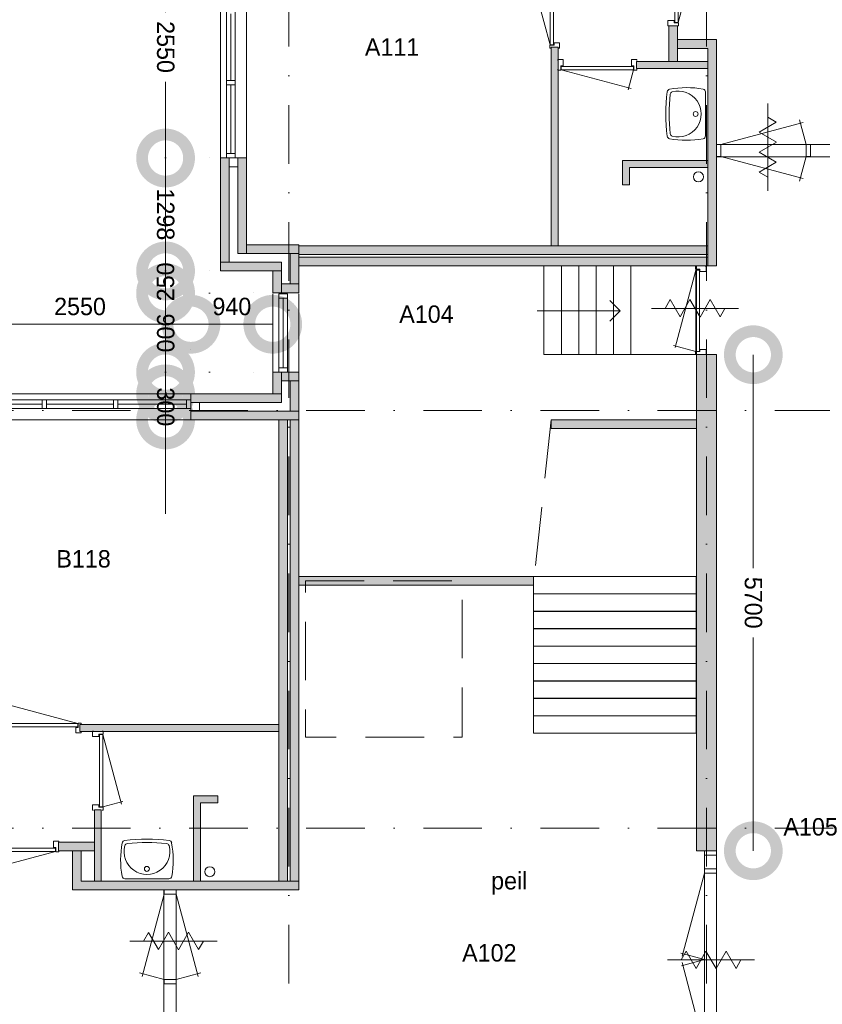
# Model space of a CAD drawing. Header units: millimetres. Extents: x -8493 to 75607, y -3060 to 56340.
# Tile 17 of 35: x 34757 to 43980, y 10669 to 21984. Entities that reach past the tile are written whole.
import ezdxf
from ezdxf.enums import TextEntityAlignment as Align

# ---------------------------------------------------------------- set-up
doc = ezdxf.new("R2010")
doc.units = ezdxf.units.MM
doc.header["$PDMODE"] = 3
doc.header["$PDSIZE"] = 1
for name, pattern in [('DGN1', [504.6, 0, -504.6]), ('DGN3', [1009.2, 672.8, -336.4]), ('DGN4', [1345.6, 672.8, -336.4, 0, -336.4])]:
    doc.linetypes.add(name, pattern=pattern)
for name, color, linetype in [('12', 7, 'Continuous'), ('16', 7, 'Continuous'), ('17', 7, 'Continuous'), ('24', 7, 'Continuous'), ('30', 7, 'Continuous'), ('31', 7, 'Continuous'), ('32', 7, 'Continuous'), ('33', 7, 'Continuous'), ('40', 7, 'Continuous'), ('48', 7, 'Continuous'), ('56', 7, 'Continuous'), ('58', 7, 'Continuous'), ('62', 7, 'Continuous')]:
    doc.layers.add(name, color=color, linetype=linetype)
doc.styles.add('dgn003', font='dgn003.shx')
doc.styles.get("Standard").update_dxf_attribs({"font": 'arial.ttf'})
doc.dimstyles.get("Standard").update_dxf_attribs({"dimtxt": 0.18, "dimasz": 0.18, "dimexe": 0.18, "dimexo": 0.0625, "dimgap": 0.09, "dimtad": 0, "dimtih": 1, "dimtoh": 1, "dimdec": 4, "dimzin": 0, "dimdsep": 46, "dimtxsty": 'Standard', "dimcen": 0.09, "dimadec": 0, "dimazin": 0, "dimtfac": 1, "dimtdec": 4, "dimtofl": 0, "dimtmove": 0, "dimatfit": 3, "dimfxl": 1, "dimtolj": 1, "dimtzin": 0, "dimarcsym": 0})

# ---------------------------------------------------------------- blocks, each defined once
blk = doc.blocks.new('830R1024')
at = {"layer": '33', "color": 1, "linetype": 'Continuous', "lineweight": 0}
for p, q in [((108, 868), (322.82, 66.28)), ((108, 38), (336.87, 99.32))]:
    blk.add_line(p, q, dxfattribs=at)
at = {"layer": '33', "color": 92, "linetype": 'Continuous', "lineweight": 13, "true_color": 0x00e100, "flags": 128}
for points in [[(100, 906), (111, 906), (111, 871), (61, 871), (61, 846), (-11, 846), (-11, 906), (0, 906)], [(100, 0), (111, 0), (111, 35), (61, 35), (61, 60), (-11, 60), (-11, 0), (0, 0)]]:
    blk.add_lwpolyline(points, dxfattribs=at)
at = {"layer": '33', "color": 2, "linetype": 'Continuous', "lineweight": 13, "true_color": 0xf0f000, "flags": 128}
blk.add_lwpolyline([(108, 868), (108, 38), (68, 38), (68, 868), (108, 868)], dxfattribs=at)
blk = doc.blocks.new('930L098')
at = {"layer": '33', "color": 1, "linetype": 'Continuous', "lineweight": 0}
for p, q in [((-968, 98), (-899.56, 353.44)), ((-38, 98), (-936.31, 338.7))]:
    blk.add_line(p, q, dxfattribs=at)
at = {"layer": '33', "color": 92, "linetype": 'Continuous', "lineweight": 13, "true_color": 0x00e100, "flags": 128}
for points in [[(-1006, 90), (-1006, 101), (-971, 101), (-971, 51), (-946, 51), (-946, -11), (-1006, -11), (-1006, 0)], [(0, 90), (0, 101), (-35, 101), (-35, 51), (-60, 51), (-60, -11), (0, -11), (0, 0)]]:
    blk.add_lwpolyline(points, dxfattribs=at)
at = {"layer": '33', "color": 2, "linetype": 'Continuous', "lineweight": 13, "true_color": 0xf0f000, "flags": 128}
blk.add_lwpolyline([(-968, 98), (-38, 98), (-38, 58), (-968, 58), (-968, 98)], dxfattribs=at)
blk = doc.blocks.new('WT018')
at = {"layer": '40', "color": 7, "linetype": 'Continuous', "lineweight": 0}
blk.add_line((253, 20), (-253, 20), dxfattribs=at)
blk.add_circle((0, 133), 28.1, dxfattribs=at)
for centre, radius, start, end in [((-252, 426), 33, 96.8575, 169.6545), ((0, -1669), 2144, 83.1425, 96.8575), ((252, 426), 33, 10.3455, 83.1425), ((766, 236), 1068, 169.4486, 190.2017), ((0, 332), 263, 164.8667, 15.1333), ((-222, 392), 33, 96.0418, 164.8667), ((0, -1707), 2144, 83.9582, 96.0418), ((222, 392), 33, 15.1333, 83.9582), ((-766, 236), 1068, 349.7983, 10.5514), ((-253, 53), 33, 190.0027, 270), ((253, 53), 33, 270, 349.9973)]:
    blk.add_arc(centre, radius, start, end, dxfattribs=at)
blk = doc.blocks.new('830R1026')
at = {"layer": '33', "color": 1, "linetype": 'Continuous', "lineweight": 0}
for p, q in [((38, -108), (99.32, -336.87)), ((868, -108), (66.28, -322.82))]:
    blk.add_line(p, q, dxfattribs=at)
at = {"layer": '33', "color": 92, "linetype": 'Continuous', "lineweight": 13, "true_color": 0x00e100, "flags": 128}
for points in [[(0, -100), (0, -111), (35, -111), (35, -61), (60, -61), (60, 11), (0, 11), (0, 0)], [(906, -100), (906, -111), (871, -111), (871, -61), (846, -61), (846, 11), (906, 11), (906, 0)]]:
    blk.add_lwpolyline(points, dxfattribs=at)
at = {"layer": '33', "color": 2, "linetype": 'Continuous', "lineweight": 13, "true_color": 0xf0f000, "flags": 128}
blk.add_lwpolyline([(868, -108), (38, -108), (38, -68), (868, -68), (868, -108)], dxfattribs=at)
blk = doc.blocks.new('830R1069')
at = {"layer": '33', "color": 1, "linetype": 'Continuous', "lineweight": 0}
for p, q in [((-868, -108), (-66.28, -322.82)), ((-38, -108), (-99.32, -336.87))]:
    blk.add_line(p, q, dxfattribs=at)
at = {"layer": '33', "color": 92, "linetype": 'Continuous', "lineweight": 13, "true_color": 0x00e100, "flags": 128}
for points in [[(-906, -100), (-906, -111), (-871, -111), (-871, -61), (-846, -61), (-846, 11), (-906, 11), (-906, 0)], [(0, -100), (0, -111), (-35, -111), (-35, -61), (-60, -61), (-60, 11), (0, 11), (0, 0)]]:
    blk.add_lwpolyline(points, dxfattribs=at)
at = {"layer": '33', "color": 2, "linetype": 'Continuous', "lineweight": 13, "true_color": 0xf0f000, "flags": 128}
blk.add_lwpolyline([(-868, -108), (-38, -108), (-38, -68), (-868, -68), (-868, -108)], dxfattribs=at)
blk = doc.blocks.new('930L0923')
at = {"layer": '33', "color": 1, "linetype": 'Continuous', "lineweight": 0}
for p, q in [((-98, 968), (-353.44, 899.56)), ((-98, 38), (-338.7, 936.31))]:
    blk.add_line(p, q, dxfattribs=at)
at = {"layer": '33', "color": 92, "linetype": 'Continuous', "lineweight": 13, "true_color": 0x00e100, "flags": 128}
for points in [[(-90, 1006), (-101, 1006), (-101, 971), (-51, 971), (-51, 946), (11, 946), (11, 1006), (0, 1006)], [(-90, 0), (-101, 0), (-101, 35), (-51, 35), (-51, 60), (11, 60), (11, 0), (0, 0)]]:
    blk.add_lwpolyline(points, dxfattribs=at)
at = {"layer": '33', "color": 2, "linetype": 'Continuous', "lineweight": 13, "true_color": 0xf0f000, "flags": 128}
blk.add_lwpolyline([(-98, 968), (-98, 38), (-58, 38), (-58, 968), (-98, 968)], dxfattribs=at)
blk = doc.blocks.new('WT0123')
at = {"layer": '40', "color": 7, "linetype": 'Continuous', "lineweight": 0}
blk.add_line((-20, -253), (-20, 253), dxfattribs=at)
at = {"layer": '40', "color": 7, "linetype": 'Continuous', "lineweight": 0, "flags": 128}
for points in [[(-459, -256, -0.059915), (-459, 256)], [(-459, 256, -0.328769), (-432, 284)], [(-432, 284, -0.090801), (-47, 286)], [(-425, 226, -0.309671), (-401, 254)], [(-401, 254, -1.30637), (-401, -254)], [(-47, 286, -0.363957), (-20, 253)], [(-425, -226, -0.052773), (-425, 226)], [(-401, -254, -0.309671), (-425, -226)], [(-432, -284, -0.328769), (-459, -256)], [(-47, -286, -0.090801), (-432, -284)], [(-20, -253, -0.363957), (-47, -286)]]:
    blk.add_lwpolyline(points, format="xyb", dxfattribs=at)
at = {"layer": '40', "color": 7, "linetype": 'Continuous', "lineweight": 0}
blk.add_circle((-133, 0), 28.1, dxfattribs=at)
blk = doc.blocks.new('830R1071')
at = {"layer": '33', "color": 1, "linetype": 'Continuous', "lineweight": 0}
for p, q in [((108, -38), (336.87, -99.32)), ((108, -868), (322.82, -66.28))]:
    blk.add_line(p, q, dxfattribs=at)
at = {"layer": '33', "color": 92, "linetype": 'Continuous', "lineweight": 13, "true_color": 0x00e100, "flags": 128}
for points in [[(100, 0), (111, 0), (111, -35), (61, -35), (61, -60), (-11, -60), (-11, 0), (0, 0)], [(100, -906), (111, -906), (111, -871), (61, -871), (61, -846), (-11, -846), (-11, -906), (0, -906)]]:
    blk.add_lwpolyline(points, dxfattribs=at)
at = {"layer": '33', "color": 2, "linetype": 'Continuous', "lineweight": 13, "true_color": 0xf0f000, "flags": 128}
blk.add_lwpolyline([(108, -868), (108, -38), (68, -38), (68, -868), (108, -868)], dxfattribs=at)
blk = doc.blocks.new('_DotSmall')
at = {"color": 0, "linetype": 'ByBlock', "const_width": 0.5}
blk.add_lwpolyline([(-0.0625, 0, 1), (0.0625, 0, 1)], format="xyb", close=True, dxfattribs=at)
blk = doc.blocks.new('*D2951')
at = {"layer": '58', "color": 3, "linetype": 'Continuous', "lineweight": 0, "transparency": 16777216}
blk.add_line((36725, 18484), (37665, 18484), dxfattribs=at)
at = {"layer": 'Defpoints', "color": 0, "linetype": 'Continuous', "transparency": 16777216}
for p in [(37665, 18484), (36725, 17684), (37665, 17684)]:
    blk.add_point(p, dxfattribs=at)
at = {"layer": '58', "color": 3, "linetype": 'Continuous', "lineweight": 0, "transparency": 16777216, "xscale": 1080, "yscale": 1080, "zscale": 1080, "rotation": 180}
blk.add_blockref('_DotSmall', (36725, 18484), dxfattribs=at)
at = {"layer": '58', "color": 3, "linetype": 'Continuous', "lineweight": 0, "transparency": 16777216, "xscale": 1080, "yscale": 1080, "zscale": 1080}
blk.add_blockref('_DotSmall', (37665, 18484), dxfattribs=at)
at = {"layer": '58', "color": 3, "linetype": 'Continuous', "lineweight": 0, "transparency": 16777216, "insert": (37195, 18687), "char_height": 200, "attachment_point": 5, "style": 'dgn003'}
blk.add_mtext('\\A1;940', dxfattribs=at)
blk = doc.blocks.new('*D2952')
at = {"layer": '58', "color": 3, "linetype": 'Continuous', "lineweight": 0, "transparency": 16777216}
blk.add_line((34175, 18484), (36725, 18484), dxfattribs=at)
at = {"layer": 'Defpoints', "color": 0, "linetype": 'Continuous', "transparency": 16777216}
for p in [(36725, 18484), (34175, 17684), (36725, 17684)]:
    blk.add_point(p, dxfattribs=at)
at = {"layer": '58', "color": 3, "linetype": 'Continuous', "lineweight": 0, "transparency": 16777216, "xscale": 1080, "yscale": 1080, "zscale": 1080, "rotation": 180}
blk.add_blockref('_DotSmall', (34175, 18484), dxfattribs=at)
at = {"layer": '58', "color": 3, "linetype": 'Continuous', "lineweight": 0, "transparency": 16777216, "xscale": 1080, "yscale": 1080, "zscale": 1080}
blk.add_blockref('_DotSmall', (36725, 18484), dxfattribs=at)
at = {"layer": '58', "color": 3, "linetype": 'Continuous', "lineweight": 0, "transparency": 16777216, "insert": (35450, 18687), "char_height": 200, "attachment_point": 5, "style": 'dgn003'}
blk.add_mtext('\\A1;2550', dxfattribs=at)
blk = doc.blocks.new('*D2880')
at = {"layer": '58', "color": 3, "linetype": 'Continuous', "lineweight": 0, "transparency": 16777216}
for p, q in [((43187, 18134), (43187, 15683)), ((43187, 12434), (43187, 14886))]:
    blk.add_line(p, q, dxfattribs=at)
at = {"layer": 'Defpoints', "color": 0, "linetype": 'Continuous', "transparency": 16777216}
for p in [(42498, 18134), (43187, 18134), (42498, 12434)]:
    blk.add_point(p, dxfattribs=at)
at = {"layer": '58', "color": 3, "linetype": 'Continuous', "lineweight": 0, "transparency": 16777216, "xscale": 1080, "yscale": 1080, "zscale": 1080}
for p, rotation in [((43187, 18134), 90), ((43187, 12434), 270)]:
    blk.add_blockref('_DotSmall', p, dxfattribs=dict(at, rotation=rotation))
at = {"layer": '58', "color": 3, "linetype": 'Continuous', "lineweight": 0, "transparency": 16777216, "insert": (43187, 15284), "char_height": 200, "attachment_point": 5, "rotation": 270, "style": 'dgn003'}
blk.add_mtext('\\A1;5700', dxfattribs=at)
blk = doc.blocks.new('79B1038')
at = {"layer": '12', "color": 7, "linetype": 'Continuous', "lineweight": 0}
blk.add_line((500.48, 0), (-500.5, 0), dxfattribs=at)
at = {"layer": '12', "color": 92, "linetype": 'Continuous', "lineweight": 0, "true_color": 0x00e100}
for p, q in [((-343.72, 0), (-285.98, 100.02)), ((-285.98, 100.02), (-171.88, -97.62)), ((-171.88, -97.62), (-57.68, 100.18)), ((-57.68, 100.18), (58, -100.18)), ((58, -100.18), (173.68, 100.18)), ((173.68, 100.18), (287.88, -97.62)), ((287.88, -97.62), (344.24, 0))]:
    blk.add_line(p, q, dxfattribs=at)
blk = doc.blocks.new('79B10310')
at = {"layer": '12', "color": 7, "linetype": 'Continuous', "lineweight": 0}
blk.add_line((500.48, 0), (-500.5, 0), dxfattribs=at)
at = {"layer": '12', "color": 92, "linetype": 'Continuous', "lineweight": 0, "true_color": 0x00e100}
for p, q in [((-343.72, 0), (-285.98, 100.02)), ((-285.98, 100.02), (-171.88, -97.62)), ((-171.88, -97.62), (-57.68, 100.18)), ((-57.68, 100.18), (58, -100.18)), ((58, -100.18), (173.68, 100.18)), ((173.68, 100.18), (287.88, -97.62)), ((287.88, -97.62), (344.24, 0))]:
    blk.add_line(p, q, dxfattribs=at)
blk = doc.blocks.new('79B10311')
at = {"layer": '12', "color": 7, "linetype": 'Continuous', "lineweight": 0}
blk.add_line((500.48, 0), (-500.5, 0), dxfattribs=at)
at = {"layer": '12', "color": 92, "linetype": 'Continuous', "lineweight": 0, "true_color": 0x00e100}
for p, q in [((-343.72, 0), (-285.98, 100.02)), ((-285.98, 100.02), (-171.88, -97.62)), ((-171.88, -97.62), (-57.68, 100.18)), ((-57.68, 100.18), (58, -100.18)), ((58, -100.18), (173.68, 100.18)), ((173.68, 100.18), (287.88, -97.62)), ((287.88, -97.62), (344.24, 0))]:
    blk.add_line(p, q, dxfattribs=at)
blk = doc.blocks.new('79B10312')
at = {"layer": '12', "color": 7, "linetype": 'Continuous', "lineweight": 0}
blk.add_line((0, 500.48), (0, -500.5), dxfattribs=at)
at = {"layer": '12', "color": 92, "linetype": 'Continuous', "lineweight": 0, "true_color": 0x00e100}
for p, q in [((97.62, 287.88), (0, 344.24)), ((-100.18, 173.68), (97.62, 287.88)), ((100.18, 58), (-100.18, 173.68)), ((-100.18, -57.68), (100.18, 58)), ((97.62, -171.88), (-100.18, -57.68)), ((-100.02, -285.98), (97.62, -171.88)), ((0, -343.72), (-100.02, -285.98))]:
    blk.add_line(p, q, dxfattribs=at)
blk = doc.blocks.new('*D2871')
at = {"layer": '58', "color": 3, "linetype": 'Continuous', "lineweight": 0, "transparency": 16777216}
for p, q in [((36433.44, 17684.49), (36433.44, 18764.49)), ((36433.44, 17384.49), (36433.44, 17684.49)), ((36433.44, 17384.49), (36433.44, 16304.49))]:
    blk.add_line(p, q, dxfattribs=at)
at = {"layer": 'Defpoints', "color": 0, "linetype": 'Continuous', "transparency": 16777216}
for p in [(36433.44, 17684.49), (36724.76, 17684.49), (36724.76, 17384.49)]:
    blk.add_point(p, dxfattribs=at)
at = {"layer": '58', "color": 3, "linetype": 'Continuous', "lineweight": 0, "transparency": 16777216, "xscale": 1080, "yscale": 1080, "zscale": 1080}
for p, rotation in [((36433.44, 17684.49), 270), ((36433.44, 17384.49), 90)]:
    blk.add_blockref('_DotSmall', p, dxfattribs=dict(at, rotation=rotation))
at = {"layer": '58', "color": 3, "linetype": 'Continuous', "lineweight": 0, "transparency": 16777216, "insert": (36433.44, 17534.49), "char_height": 200, "attachment_point": 5, "rotation": 270, "style": 'dgn003'}
blk.add_mtext('\\A1;300', dxfattribs=at)
blk = doc.blocks.new('*D2872')
at = {"layer": '58', "color": 3, "linetype": 'Continuous', "lineweight": 0, "transparency": 16777216}
for p, q in [((36433, 18834), (36433, 18705)), ((36433, 17934), (36433, 18064))]:
    blk.add_line(p, q, dxfattribs=at)
at = {"layer": 'Defpoints', "color": 0, "linetype": 'Continuous', "transparency": 16777216}
for p in [(36433, 18834), (37665, 18834), (37665, 17934)]:
    blk.add_point(p, dxfattribs=at)
at = {"layer": '58', "color": 3, "linetype": 'Continuous', "lineweight": 0, "transparency": 16777216, "xscale": 1080, "yscale": 1080, "zscale": 1080}
for p, rotation in [((36433, 18834), 90), ((36433, 17934), 270)]:
    blk.add_blockref('_DotSmall', p, dxfattribs=dict(at, rotation=rotation))
at = {"layer": '58', "color": 3, "linetype": 'Continuous', "lineweight": 0, "transparency": 16777216, "insert": (36433, 18384), "char_height": 200, "attachment_point": 5, "rotation": 270, "style": 'dgn003'}
blk.add_mtext('\\A1;900', dxfattribs=at)
blk = doc.blocks.new('*D2873')
at = {"layer": '58', "color": 3, "linetype": 'Continuous', "lineweight": 0, "transparency": 16777216}
for p, q in [((36433, 20394), (36433, 20135)), ((36433, 19097), (36433, 19356))]:
    blk.add_line(p, q, dxfattribs=at)
at = {"layer": 'Defpoints', "color": 0, "linetype": 'Continuous', "transparency": 16777216}
for p in [(36433, 20394), (37065, 20394), (37065, 19097)]:
    blk.add_point(p, dxfattribs=at)
at = {"layer": '58', "color": 3, "linetype": 'Continuous', "lineweight": 0, "transparency": 16777216, "xscale": 1080, "yscale": 1080, "zscale": 1080}
for p, rotation in [((36433, 20394), 90), ((36433, 19097), 270)]:
    blk.add_blockref('_DotSmall', p, dxfattribs=dict(at, rotation=rotation))
at = {"layer": '58', "color": 3, "linetype": 'Continuous', "lineweight": 0, "transparency": 16777216, "insert": (36433, 19746), "char_height": 200, "attachment_point": 5, "rotation": 270, "style": 'dgn003'}
blk.add_mtext('\\A1;1298', dxfattribs=at)
blk = doc.blocks.new('*D2874')
at = {"layer": '58', "color": 3, "linetype": 'Continuous', "lineweight": 0, "transparency": 16777216}
for p, q in [((36433.44, 19096.65), (36433.44, 20176.65)), ((36433.44, 19096.65), (36433.44, 18846.65)), ((36433.44, 18846.65), (36433.44, 17766.65))]:
    blk.add_line(p, q, dxfattribs=at)
at = {"layer": 'Defpoints', "color": 0, "linetype": 'Continuous', "transparency": 16777216}
for p in [(37664.76, 19096.65), (36433.44, 18846.65), (37664.76, 18846.65)]:
    blk.add_point(p, dxfattribs=at)
at = {"layer": '58', "color": 3, "linetype": 'Continuous', "lineweight": 0, "transparency": 16777216, "xscale": 1080, "yscale": 1080, "zscale": 1080}
for p, rotation in [((36433.44, 19096.65), 270), ((36433.44, 18846.65), 90)]:
    blk.add_blockref('_DotSmall', p, dxfattribs=dict(at, rotation=rotation))
at = {"layer": '58', "color": 3, "linetype": 'Continuous', "lineweight": 0, "transparency": 16777216, "insert": (36433.44, 18971.65), "char_height": 200, "attachment_point": 5, "rotation": 90, "style": 'dgn003'}
blk.add_mtext('\\A1;250', dxfattribs=at)
blk = doc.blocks.new('*D2875')
at = {"layer": '58', "color": 3, "linetype": 'Continuous', "lineweight": 0, "transparency": 16777216}
for p, q in [((36433.44, 22944.49), (36433.44, 22069.49)), ((36433.44, 20394.49), (36433.44, 21269.49))]:
    blk.add_line(p, q, dxfattribs=at)
at = {"layer": 'Defpoints', "color": 0, "linetype": 'Continuous', "transparency": 16777216}
for p in [(36433.44, 22944.49), (37064.76, 22944.49), (37064.76, 20394.49)]:
    blk.add_point(p, dxfattribs=at)
at = {"layer": '58', "color": 3, "linetype": 'Continuous', "lineweight": 0, "transparency": 16777216, "xscale": 1080, "yscale": 1080, "zscale": 1080}
for p, rotation in [((36433.44, 22944.49), 90), ((36433.44, 20394.49), 270)]:
    blk.add_blockref('_DotSmall', p, dxfattribs=dict(at, rotation=rotation))
at = {"layer": '58', "color": 3, "linetype": 'Continuous', "lineweight": 0, "transparency": 16777216, "insert": (36433.44, 21669.49), "char_height": 200, "attachment_point": 5, "rotation": 270, "style": 'dgn003'}
blk.add_mtext('\\A1;2550', dxfattribs=at)

msp = doc.modelspace()

# ---------------------------------------------------------------- hatches: boundary and pattern name
at = {"layer": '16'}
for points in [[(37064.76, 20394.49), (37164.76, 20394.49), (37164.76, 19196.65), (37064.76, 19196.65)], [(37964.76, 19296.65), (37864.76, 19296.65), (37864.76, 18946.65), (37964.76, 18946.65)], [(37764.76, 19196.65), (37064.76, 19196.65), (37064.76, 19096.65), (37764.76, 19096.65)], [(37764.76, 18846.65), (37664.76, 18846.65), (37664.76, 19096.65), (37764.76, 19096.65)], [(37964.76, 18846.65), (37764.76, 18846.65), (37764.76, 18946.65), (37964.76, 18946.65)]]:
    msp.add_hatch(color=7, dxfattribs=at).paths.add_polyline_path(points)
at = {"layer": '62'}
for color, points in [(7, [(42214.76, 21504.49), (42214.76, 21914.49), (42314.76, 21914.49), (42314.76, 21504.49)]), (7, [(42764.76, 19154.49), (42664.76, 19154.49), (42664.76, 21654.49), (42314.76, 21654.49), (42314.76, 21754.49), (42764.76, 21754.49)]), (9, [(40944.76, 19384.49), (40944.76, 21669.49), (40864.76, 21669.49), (40864.76, 19384.49)]), (9, [(41844.76, 21424.49), (41844.76, 21504.49), (42664.76, 21504.49), (42664.76, 21424.49)]), (9, [(37364.76, 20394.49), (37264.76, 20394.49), (37264.76, 19296.65), (37364.76, 19296.65)]), (9, [(41764.76, 20084.49), (41684.76, 20084.49), (41684.76, 20364.49), (42664.76, 20364.49), (42664.76, 20284.49), (41764.76, 20284.49)]), (9, [(37364.76, 19296.65), (37964.76, 19296.65), (37964.76, 19396.65), (37364.76, 19396.65)]), (9, [(37964.76, 19384.49), (42664.76, 19384.49), (42664.76, 19284.49), (37964.76, 19284.49)]), (7, [(37964.76, 19254.49), (42664.76, 19254.49), (42664.76, 19154.49), (37964.76, 19154.49)]), (7, [(42764.76, 12434.49), (42534.76, 12434.49), (42534.76, 18134.49), (42764.76, 18134.49)]), (7, [(37764.76, 17684.49), (37664.76, 17684.49), (37664.76, 17934.49), (37764.76, 17934.49)]), (7, [(37764.76, 17834.49), (37964.76, 17834.49), (37964.76, 17934.49), (37764.76, 17934.49)]), (7, [(37864.76, 17834.49), (37964.76, 17834.49), (37964.76, 17484.49), (37864.76, 17484.49)]), (7, [(36724.76, 17684.49), (37764.76, 17684.49), (37764.76, 17584.49), (36724.76, 17584.49)]), (9, [(36724.76, 17484.49), (37964.76, 17484.49), (37964.76, 17384.49), (36724.76, 17384.49)]), (9, [(37834.76, 12084.49), (37734.76, 12084.49), (37734.76, 17384.49), (37834.76, 17384.49)]), (7, [(37964.76, 12084.49), (37864.76, 12084.49), (37864.76, 17384.49), (37964.76, 17384.49)]), (9, [(42534.76, 17384.49), (40864.76, 17384.49), (40864.76, 17284.49), (42534.76, 17284.49)]), (7, [(42534.76, 17384.49), (40864.76, 17384.49), (40864.76, 17284.49), (42534.76, 17284.49)]), (9, [(40659.76, 15584.49), (37964.76, 15584.49), (37964.76, 15484.49), (40659.76, 15484.49)]), (7, [(40659.76, 15584.49), (37964.76, 15584.49), (37964.76, 15484.49), (40659.76, 15484.49)]), (9, [(37734.76, 13804.49), (35449.76, 13804.49), (35449.76, 13884.49), (37734.76, 13884.49)]), (9, [(37034.76, 12984.49), (37034.76, 13064.49), (36754.76, 13064.49), (36754.76, 12084.49), (36834.76, 12084.49), (36834.76, 12984.49)]), (9, [(35694.76, 12904.49), (35614.76, 12904.49), (35614.76, 12084.49), (35694.76, 12084.49)]), (7, [(35614.76, 12534.49), (35204.76, 12534.49), (35204.76, 12434.49), (35614.76, 12434.49)]), (7, [(37964.76, 11984.49), (37964.76, 12084.49), (35464.76, 12084.49), (35464.76, 12434.49), (35364.76, 12434.49), (35364.76, 11984.49)])]:
    msp.add_hatch(color=color, dxfattribs=at).paths.add_polyline_path(points)

# ---------------------------------------------------------------- linework, layer by layer
at = {"layer": '16', "color": 92, "linetype": 'Continuous', "lineweight": 0, "true_color": 0x00e100}
for p, q in [((37064.76, 20394.49), (37064.76, 19096.65)), ((37064.76, 20394.49), (37364.76, 20394.49)), ((37364.76, 20394.49), (37364.76, 19396.65)), ((37164.76, 20294.49), (37164.76, 19196.65)), ((37164.76, 20294.49), (37264.76, 20294.49)), ((37264.76, 20294.49), (37264.76, 19296.65)), ((37364.76, 19396.65), (37964.76, 19396.65)), ((37964.76, 18846.65), (37964.76, 19396.65)), ((37264.76, 19296.65), (37864.76, 19296.65)), ((37864.76, 18946.65), (37864.76, 19296.65)), ((37164.76, 19196.65), (37764.76, 19196.65)), ((37764.76, 18946.65), (37764.76, 19196.65)), ((37064.76, 19096.65), (37664.76, 19096.65)), ((37664.76, 18846.65), (37664.76, 19096.65)), ((37764.76, 18946.65), (37864.76, 18946.65)), ((37664.76, 18846.65), (37964.76, 18846.65))]:
    msp.add_line(p, q, dxfattribs=at)
at = {"layer": '16', "color": 92, "linetype": 'Continuous', "lineweight": 0, "true_color": 0x00e100, "flags": 128}
for points in [[(42314.76, 21504.49), (42314.76, 21914.49), (42214.76, 21914.49), (42214.76, 21504.49), (42314.76, 21504.49)], [(42764.76, 19154.49), (42764.76, 21754.49), (42314.76, 21754.49), (42314.76, 21654.49), (42664.76, 21654.49), (42664.76, 19154.49), (42764.76, 19154.49)], [(40944.76, 21669.49), (40944.76, 19384.49), (40864.76, 19384.49), (40864.76, 21669.49), (40944.76, 21669.49)], [(42664.76, 21424.49), (42664.76, 21504.49), (41844.76, 21504.49), (41844.76, 21424.49), (42664.76, 21424.49)], [(42664.76, 20284.49), (41764.76, 20284.49), (41764.76, 20084.49), (41684.76, 20084.49), (41684.76, 20364.49), (42664.76, 20364.49), (42664.76, 20284.49)], [(36724.76, 17684.49), (36724.76, 17384.49), (37964.76, 17384.49), (37964.76, 17934.49), (37664.76, 17934.49), (37664.76, 17684.49), (36724.76, 17684.49)], [(36824.76, 17584.49), (36824.76, 17484.49), (37864.76, 17484.49), (37864.76, 17834.49), (37764.76, 17834.49), (37764.76, 17584.49), (36824.76, 17584.49)], [(35449.76, 13804.49), (37734.76, 13804.49), (37734.76, 13884.49), (35449.76, 13884.49), (35449.76, 13804.49)], [(36834.76, 12084.49), (36834.76, 12984.49), (37034.76, 12984.49), (37034.76, 13064.49), (36754.76, 13064.49), (36754.76, 12084.49), (36834.76, 12084.49)], [(35694.76, 12084.49), (35614.76, 12084.49), (35614.76, 12904.49), (35694.76, 12904.49), (35694.76, 12084.49)], [(35614.76, 12434.49), (35204.76, 12434.49), (35204.76, 12534.49), (35614.76, 12534.49), (35614.76, 12434.49)], [(37964.76, 11984.49), (35364.76, 11984.49), (35364.76, 12434.49), (35464.76, 12434.49), (35464.76, 12084.49), (37964.76, 12084.49), (37964.76, 11984.49)]]:
    msp.add_lwpolyline(points, dxfattribs=at)
at = {"layer": '16', "color": 7, "linetype": 'Continuous', "lineweight": 0, "flags": 128}
for points in [[(37064.76, 20394.49), (37164.76, 20394.49), (37164.76, 19196.65), (37064.76, 19196.65), (37064.76, 20394.49)], [(37964.76, 19296.65), (37864.76, 19296.65), (37864.76, 18946.65), (37964.76, 18946.65), (37964.76, 19296.65)], [(37764.76, 19196.65), (37064.76, 19196.65), (37064.76, 19096.65), (37764.76, 19096.65), (37764.76, 19196.65)], [(37764.76, 18846.65), (37664.76, 18846.65), (37664.76, 19096.65), (37764.76, 19096.65), (37764.76, 18846.65)], [(37964.76, 18846.65), (37764.76, 18846.65), (37764.76, 18946.65), (37964.76, 18946.65), (37964.76, 18846.65)]]:
    msp.add_lwpolyline(points, dxfattribs=at)
at = {"layer": '17', "color": 3, "linetype": 'DGN3', "lineweight": 0}
msp.add_line((40864.76, 17384.49), (40659.76, 15484.49), dxfattribs=at)
at = {"layer": '17', "color": 92, "linetype": 'Continuous', "lineweight": 0, "true_color": 0x00e100}
msp.add_line((37544.76, 13884.49), (37734.76, 13884.49), dxfattribs=at)
at = {"layer": '17', "color": 92, "linetype": 'Continuous', "lineweight": 0, "true_color": 0x00e100, "flags": 128}
for points in [[(37964.76, 19284.49), (42664.76, 19284.49), (42664.76, 19384.49), (37964.76, 19384.49), (37964.76, 19284.49)], [(37964.76, 19154.49), (42664.76, 19154.49), (42664.76, 19254.49), (37964.76, 19254.49), (37964.76, 19154.49)], [(42764.76, 12434.49), (42534.76, 12434.49), (42534.76, 18134.49), (42764.76, 18134.49), (42764.76, 12434.49)], [(37734.76, 17384.49), (37834.76, 17384.49), (37834.76, 12084.49), (37734.76, 12084.49), (37734.76, 17384.49)], [(37864.76, 12084.49), (37964.76, 12084.49), (37964.76, 17384.49), (37864.76, 17384.49), (37864.76, 12084.49)], [(42534.76, 17384.49), (40864.76, 17384.49), (40864.76, 17284.49), (42534.76, 17284.49), (42534.76, 17384.49)], [(42534.76, 17384.49), (40864.76, 17384.49), (40864.76, 17284.49), (42534.76, 17284.49), (42534.76, 17384.49)], [(37964.76, 15584.49), (40659.76, 15584.49), (40659.76, 15484.49), (37964.76, 15484.49), (37964.76, 15584.49)], [(37964.76, 15584.49), (40659.76, 15584.49), (40659.76, 15484.49), (37964.76, 15484.49), (37964.76, 15584.49)]]:
    msp.add_lwpolyline(points, dxfattribs=at)
at = {"layer": '24', "color": 7, "linetype": 'Continuous', "lineweight": 0}
for p, q in [((41656.69, 18637.45), (41538.14, 18756.08)), ((40702.38, 18637.45), (41656.69, 18637.45)), ((41656.69, 18637.45), (41538.14, 18518.82))]:
    msp.add_line(p, q, dxfattribs=at)
at = {"layer": '24', "color": 7, "linetype": 'Continuous', "lineweight": 0, "flags": 128}
for points in [[(40981.17, 18134.49), (40781.17, 18134.49), (40781.17, 19153.48), (40981.17, 19153.48), (40981.17, 18134.49)], [(41181.17, 18134.49), (40981.17, 18134.49), (40981.17, 19153.48), (41181.17, 19153.48), (41181.17, 18134.49)], [(41381.17, 18134.49), (41181.17, 18134.49), (41181.17, 19153.48), (41381.17, 19153.48), (41381.17, 18134.49)], [(41581.17, 18134.49), (41381.17, 18134.49), (41381.17, 19153.48), (41581.17, 19153.48), (41581.17, 18134.49)], [(41781.17, 18134.49), (41581.17, 18134.49), (41581.17, 19153.48), (41781.17, 19153.48), (41781.17, 18134.49)], [(42534.76, 18134.49), (41781.17, 18134.49), (41781.17, 19153.48), (42534.76, 19153.48), (42534.76, 18134.49)], [(40659.76, 15584.49), (42531.47, 15584.49), (42531.47, 15386.09), (40659.76, 15386.09), (40659.76, 15584.49)], [(40659.76, 15384.49), (42531.47, 15384.49), (42531.47, 15186.09), (40659.76, 15186.09), (40659.76, 15384.49)], [(40659.76, 15184.49), (42531.47, 15184.49), (42531.47, 14986.09), (40659.76, 14986.09), (40659.76, 15184.49)], [(40659.76, 14984.49), (42531.47, 14984.49), (42531.47, 14786.09), (40659.76, 14786.09), (40659.76, 14984.49)], [(40659.76, 14784.49), (42531.47, 14784.49), (42531.47, 14586.09), (40659.76, 14586.09), (40659.76, 14784.49)], [(40659.76, 14584.49), (42531.47, 14584.49), (42531.47, 14386.09), (40659.76, 14386.09), (40659.76, 14584.49)], [(40659.76, 14384.49), (42531.47, 14384.49), (42531.47, 14186.09), (40659.76, 14186.09), (40659.76, 14384.49)], [(40659.76, 14184.49), (42531.47, 14184.49), (42531.47, 13986.09), (40659.76, 13986.09), (40659.76, 14184.49)], [(40659.76, 13984.49), (42531.47, 13984.49), (42531.47, 13786.09), (40659.76, 13786.09), (40659.76, 13984.49)]]:
    msp.add_lwpolyline(points, dxfattribs=at)
at = {"layer": '30', "color": 3, "linetype": 'Continuous', "lineweight": 0}
for p, q in [((37064.76, 22944.49), (37064.76, 20394.49)), ((37364.76, 22944.49), (37364.76, 20394.49)), ((37664.76, 18834.49), (37664.76, 17934.49)), ((37964.76, 18834.49), (37964.76, 17934.49)), ((36724.76, 17684.49), (34174.76, 17684.49)), ((36724.76, 17384.49), (34174.76, 17384.49))]:
    msp.add_line(p, q, dxfattribs=at)
at = {"layer": '31', "color": 3, "linetype": 'Continuous', "lineweight": 0}
for p, q in [((44364.76, 20549.64), (42764.76, 20549.64)), ((44364.76, 20409.64), (42764.76, 20409.64)), ((36414.76, 10384.49), (36414.76, 11984.49)), ((36554.76, 10384.49), (36554.76, 11984.49))]:
    msp.add_line(p, q, dxfattribs=at)
at = {"layer": '32', "color": 3, "linetype": 'Continuous', "lineweight": 0}
for p, q in [((37134.76, 22894.49), (37134.76, 20394.49)), ((37234.76, 20444.49), (37234.76, 22894.49)), ((37184.76, 22052.82), (37184.76, 21286.15)), ((37184.76, 21236.15), (37184.76, 20444.49)), ((37734.76, 18784.49), (37734.76, 17934.49)), ((37834.76, 18784.49), (37734.76, 18784.49)), ((37784.76, 18784.49), (37784.76, 17984.49)), ((37834.76, 17934.49), (37834.76, 18784.49)), ((36674.76, 17614.49), (34174.76, 17614.49)), ((35016.42, 17564.49), (34224.76, 17564.49)), ((35833.09, 17564.49), (35066.42, 17564.49)), ((36674.76, 17564.49), (35883.09, 17564.49)), ((36674.76, 17514.49), (36674.76, 17614.49)), ((34224.76, 17514.49), (36674.76, 17514.49)), ((42625.76, 12384.49), (42625.76, 9984.49)), ((42764.76, 12434.49), (42764.76, 9984.49))]:
    msp.add_line(p, q, dxfattribs=at)
at = {"layer": '32', "color": 3, "linetype": 'Continuous', "lineweight": 0, "flags": 128}
for points in [[(37134.76, 21286.15), (37134.76, 21236.15), (37234.76, 21236.15), (37234.76, 21286.15), (37134.76, 21286.15)], [(42814.76, 20410.64), (42764.76, 20410.64), (42764.76, 20549.64), (42814.76, 20549.64), (42814.76, 20410.64)], [(43844.76, 20410.64), (43794.76, 20410.64), (43794.76, 20549.64), (43844.76, 20549.64), (43844.76, 20410.64)], [(37134.76, 20444.49), (37134.76, 20394.49), (37234.76, 20394.49), (37234.76, 20444.49), (37134.76, 20444.49)], [(37734.76, 18834.49), (37734.76, 18784.49), (37834.76, 18784.49), (37834.76, 18834.49), (37734.76, 18834.49)], [(37734.76, 17984.49), (37734.76, 17934.49), (37834.76, 17934.49), (37834.76, 17984.49), (37734.76, 17984.49)], [(35066.42, 17614.49), (35016.42, 17614.49), (35016.42, 17514.49), (35066.42, 17514.49), (35066.42, 17614.49)], [(35883.09, 17614.49), (35833.09, 17614.49), (35833.09, 17514.49), (35883.09, 17514.49), (35883.09, 17614.49)], [(36724.76, 17614.49), (36674.76, 17614.49), (36674.76, 17514.49), (36724.76, 17514.49), (36724.76, 17614.49)], [(42625.76, 12384.49), (42625.76, 12434.49), (42764.76, 12434.49), (42764.76, 12384.49), (42625.76, 12384.49)], [(42625.76, 12175.11), (42625.76, 12225.11), (42764.76, 12225.11), (42764.76, 12175.11), (42625.76, 12175.11)], [(36415.76, 11934.49), (36415.76, 11984.49), (36554.76, 11984.49), (36554.76, 11934.49), (36415.76, 11934.49)], [(36415.76, 10904.49), (36415.76, 10954.49), (36554.76, 10954.49), (36554.76, 10904.49), (36415.76, 10904.49)]]:
    msp.add_lwpolyline(points, dxfattribs=at)
at = {"layer": '33', "color": 1, "linetype": 'Continuous', "lineweight": 0}
for p, q in [((43794.76, 20549.64), (43718.84, 20832.97)), ((42814.76, 20549.64), (43758.7, 20802.57)), ((42814.76, 20410.64), (43758.7, 20157.71)), ((43794.76, 20410.64), (43718.84, 20127.31)), ((42526.76, 19107.19), (42288.65, 18218.58)), ((42526.76, 18172.49), (42270.32, 18241.2)), ((42625.76, 12175.11), (42370.67, 11223.11)), ((36415.76, 11934.49), (36162.83, 10990.55)), ((36554.76, 11934.49), (36807.69, 10990.55)), ((42625.76, 11184.49), (42355.66, 11256.86)), ((42625.76, 11184.49), (42360.47, 11113.41)), ((42625.76, 10184.49), (42367.56, 11148.11)), ((36415.76, 10954.49), (36132.43, 11030.41)), ((36554.76, 10954.49), (36838.09, 11030.41))]:
    msp.add_line(p, q, dxfattribs=at)
at = {"layer": '33', "color": 92, "linetype": 'Continuous', "lineweight": 13, "true_color": 0x00e100, "flags": 128}
for points in [[(42534.76, 19151.17), (42523.76, 19151.17), (42523.76, 19116.17), (42573.76, 19116.17), (42573.76, 19091.17), (42645.76, 19091.17), (42645.76, 19151.17), (42634.76, 19151.17)], [(42534.76, 18134.49), (42523.76, 18134.49), (42523.76, 18169.49), (42573.76, 18169.49), (42573.76, 18194.49), (42645.76, 18194.49), (42645.76, 18134.49), (42634.76, 18134.49)]]:
    msp.add_lwpolyline(points, dxfattribs=at)
at = {"layer": '33', "color": 2, "linetype": 'Continuous', "lineweight": 13, "true_color": 0xf0f000, "flags": 128}
msp.add_lwpolyline([(42526.76, 19107.19), (42526.76, 18172.49), (42566.76, 18172.49), (42566.76, 19107.19), (42526.76, 19107.19)], dxfattribs=at)
at = {"layer": '40', "color": 3, "linetype": 'Continuous', "lineweight": 0}
for centre in [(42556.16, 20177.73), (36941.52, 12193.09)]:
    msp.add_circle(centre, 57.46, dxfattribs=at)
at = {"layer": '56', "color": 3, "linetype": 'DGN4', "lineweight": 0}
for p, q in [((37849.76, 55989.76), (37849.76, 547.85)), ((42649.76, 55989.76), (42649.76, 547.85)), ((52180.43, 17492.77), (-3616.95, 17492.77)), ((52180.43, 12692.77), (-3616.95, 12692.77))]:
    msp.add_line(p, q, dxfattribs=at)
at = {"layer": '58', "color": 3, "linetype": 'DGN1', "lineweight": 0}
for p, q in [((36433.44, 20394.49), (37064.76, 20394.49)), ((36433.44, 19096.65), (37064.76, 19096.65)), ((36433.44, 18834.49), (37664.76, 18846.65)), ((36724.76, 17684.49), (36724.76, 18484.49)), ((36433.44, 17934.49), (37664.76, 17934.49))]:
    msp.add_line(p, q, dxfattribs=at)
at = {"layer": '58', "color": 3, "linetype": 'DGN3', "lineweight": 0, "flags": 128}
msp.add_lwpolyline([(38040.89, 15537.37), (39840.89, 15537.37), (39840.89, 13737.37), (38040.89, 13737.37), (38040.89, 15537.37)], dxfattribs=at)
at = {"layer": '58', "color": 3, "linetype": 'DGN1', "lineweight": 0}
msp.add_point((36452.95, 18824.05), dxfattribs=at)
at = {"layer": '62', "color": 7, "linetype": 'Continuous', "lineweight": 0, "flags": 128}
for points in [[(42214.76, 21504.49), (42214.76, 21914.49), (42314.76, 21914.49), (42314.76, 21504.49), (42214.76, 21504.49)], [(42764.76, 19154.49), (42664.76, 19154.49), (42664.76, 21654.49), (42314.76, 21654.49), (42314.76, 21754.49), (42764.76, 21754.49), (42764.76, 19154.49)], [(37964.76, 19254.49), (42664.76, 19254.49), (42664.76, 19154.49), (37964.76, 19154.49), (37964.76, 19254.49)], [(42764.76, 12434.49), (42534.76, 12434.49), (42534.76, 18134.49), (42764.76, 18134.49), (42764.76, 12434.49)], [(37764.76, 17684.49), (37664.76, 17684.49), (37664.76, 17934.49), (37764.76, 17934.49), (37764.76, 17684.49)], [(37764.76, 17834.49), (37964.76, 17834.49), (37964.76, 17934.49), (37764.76, 17934.49), (37764.76, 17834.49)], [(37864.76, 17834.49), (37964.76, 17834.49), (37964.76, 17484.49), (37864.76, 17484.49), (37864.76, 17834.49)], [(36724.76, 17684.49), (37764.76, 17684.49), (37764.76, 17584.49), (36724.76, 17584.49), (36724.76, 17684.49)], [(37964.76, 12084.49), (37864.76, 12084.49), (37864.76, 17384.49), (37964.76, 17384.49), (37964.76, 12084.49)], [(42534.76, 17384.49), (40864.76, 17384.49), (40864.76, 17284.49), (42534.76, 17284.49), (42534.76, 17384.49)], [(40659.76, 15584.49), (37964.76, 15584.49), (37964.76, 15484.49), (40659.76, 15484.49), (40659.76, 15584.49)], [(35614.76, 12534.49), (35204.76, 12534.49), (35204.76, 12434.49), (35614.76, 12434.49), (35614.76, 12534.49)], [(37964.76, 11984.49), (37964.76, 12084.49), (35464.76, 12084.49), (35464.76, 12434.49), (35364.76, 12434.49), (35364.76, 11984.49), (37964.76, 11984.49)]]:
    msp.add_lwpolyline(points, dxfattribs=at)
at = {"layer": '62', "color": 9, "linetype": 'Continuous', "lineweight": 0, "flags": 128}
for points in [[(40944.76, 19384.49), (40944.76, 21669.49), (40864.76, 21669.49), (40864.76, 19384.49), (40944.76, 19384.49)], [(41844.76, 21424.49), (41844.76, 21504.49), (42664.76, 21504.49), (42664.76, 21424.49), (41844.76, 21424.49)], [(37364.76, 20394.49), (37264.76, 20394.49), (37264.76, 19296.65), (37364.76, 19296.65), (37364.76, 20394.49)], [(41764.76, 20084.49), (41684.76, 20084.49), (41684.76, 20364.49), (42664.76, 20364.49), (42664.76, 20284.49), (41764.76, 20284.49), (41764.76, 20084.49)], [(37364.76, 19296.65), (37964.76, 19296.65), (37964.76, 19396.65), (37364.76, 19396.65), (37364.76, 19296.65)], [(37964.76, 19384.49), (42664.76, 19384.49), (42664.76, 19284.49), (37964.76, 19284.49), (37964.76, 19384.49)], [(36724.76, 17484.49), (37964.76, 17484.49), (37964.76, 17384.49), (36724.76, 17384.49), (36724.76, 17484.49)], [(37834.76, 12084.49), (37734.76, 12084.49), (37734.76, 17384.49), (37834.76, 17384.49), (37834.76, 12084.49)], [(42534.76, 17384.49), (40864.76, 17384.49), (40864.76, 17284.49), (42534.76, 17284.49), (42534.76, 17384.49)], [(40659.76, 15584.49), (37964.76, 15584.49), (37964.76, 15484.49), (40659.76, 15484.49), (40659.76, 15584.49)], [(37734.76, 13804.49), (35449.76, 13804.49), (35449.76, 13884.49), (37734.76, 13884.49), (37734.76, 13804.49)], [(37034.76, 12984.49), (37034.76, 13064.49), (36754.76, 13064.49), (36754.76, 12084.49), (36834.76, 12084.49), (36834.76, 12984.49), (37034.76, 12984.49)], [(35694.76, 12904.49), (35614.76, 12904.49), (35614.76, 12084.49), (35694.76, 12084.49), (35694.76, 12904.49)]]:
    msp.add_lwpolyline(points, dxfattribs=at)

# ---------------------------------------------------------------- block references
at = {"color": 7, "linetype": 'Continuous', "lineweight": 0}
for name, p in [('830R1071', (42216.66, 22819.2)), ('930L0923', (40950.73, 21656.26)), ('830R1069', (41847.84, 21514.67)), ('WT0123', (42656.9, 20900.35)), ('79B10312', (43352.86, 20518.8)), ('79B10311', (42516.92, 18666.85)), ('930L098', (35462.99, 13798.52)), ('830R1024', (35604.58, 12901.41)), ('WT018', (36218.9, 12092.35)), ('830R1026', (34300.05, 12532.59)), ('79B1038', (36523.92, 11396.39)), ('79B10310', (42700.46, 11179.23))]:
    msp.add_blockref(name, p, dxfattribs=at)

# ---------------------------------------------------------------- texts
at = {"layer": '48', "color": 7, "linetype": 'Continuous', "lineweight": 0, "style": 'dgn003'}
for s, p in [('A111', (39036.05, 21669.17)), ('A104', (39430.77, 18600.2)), ('B118', (35491.1, 15788.7)), ('A105', (43845.39, 12709.17)), ('peil', (40382.37, 12089.47)), ('A102', (40153.5, 11260.91))]:
    msp.add_text(s, height=200, dxfattribs=at).set_placement(p, align=Align.MIDDLE_CENTER)

# ---------------------------------------------------------------- dimensions: what is measured, and where the dimension line sits
at = {"layer": '58', "color": 3, "linetype": 'Continuous', "lineweight": 0}
for base, p1, p2, angle, picture, middle, turn in [((36433.44, 22944.49), (37064.76, 20394.49), (37064.76, 22944.49), 270, '*D2875', (36433.44, 21669.49), 270), ((36433.44, 20394.49), (37064.76, 19096.65), (37064.76, 20394.49), 270, '*D2873', (36433.44, 19745.57), 270), ((36433.44, 18846.65), (37664.76, 19096.65), (37664.76, 18846.65), 90, '*D2874', (36433.44, 18971.65), 90), ((36433.44, 18834.49), (37664.76, 17934.49), (37664.76, 18834.49), 270, '*D2872', (36433.44, 18384.49), 270), ((36433.44, 17684.49), (36724.76, 17384.49), (36724.76, 17684.49), 270, '*D2871', (36433.44, 17534.49), 270), ((43187.07, 18134.49), (42497.92, 12434.49), (42497.92, 18134.49), 270, '*D2880', (43187.07, 15284.49), 270)]:
    dim = msp.add_linear_dim(base=base, p1=p1, p2=p2, angle=angle, dimstyle='Standard', override={"dimscale": 1, "dimtxt": 200, "dimasz": 1080, "dimexe": 0, "dimexo": 0, "dimgap": 100, "dimtad": 1, "dimjust": 0, "dimtih": 0, "dimtoh": 0, "dimdec": 0, "dimlfac": 1, "dimzin": 11, "dimdsep": 46, "dimlunit": 2, "dimpost": '<>', "dimtxsty": 'dgn003', "dimblk1": 'DotSmall', "dimblk2": 'DotSmall', "dimsah": 1, "dimcen": 0, "dimse1": 1, "dimse2": 1, "dimclrd": 3, "dimclre": 3, "dimclrt": 3, "dimtol": 0, "dimtix": 1, "dimtofl": 1, "dimatfit": 3, "dimfrac": 1, "dimtolj": 1, "dimlwd": 0, "dimlwe": 0}, dxfattribs=at)
    dim.commit()
    dim.dimension.update_dxf_attribs({"geometry": picture, "text_midpoint": middle, "text_rotation": turn})
for base, p1, p2, picture, middle in [((36724.76, 18484.49), (34174.76, 17684.49), (36724.76, 17684.49), '*D2952', (35449.76, 18686.6)), ((37664.76, 18484.49), (36724.76, 17684.49), (37664.76, 17684.49), '*D2951', (37194.76, 18686.6))]:
    dim = msp.add_linear_dim(base=base, p1=p1, p2=p2, dimstyle='Standard', override={"dimscale": 1, "dimtxt": 200, "dimasz": 1080, "dimexe": 0, "dimexo": 0, "dimgap": 100, "dimtad": 1, "dimjust": 0, "dimtih": 0, "dimtoh": 0, "dimdec": 0, "dimlfac": 1, "dimzin": 11, "dimdsep": 46, "dimlunit": 2, "dimpost": '<>', "dimtxsty": 'dgn003', "dimblk1": 'DotSmall', "dimblk2": 'DotSmall', "dimsah": 1, "dimcen": 0, "dimse1": 1, "dimse2": 1, "dimclrd": 3, "dimclre": 3, "dimclrt": 3, "dimtol": 0, "dimtix": 1, "dimtofl": 1, "dimatfit": 3, "dimfrac": 1, "dimtolj": 1, "dimlwd": 0, "dimlwe": 0}, dxfattribs=at)
    dim.commit()
    dim.dimension.update_dxf_attribs({"geometry": picture, "text_midpoint": middle})

doc.saveas('drawing.dxf')
